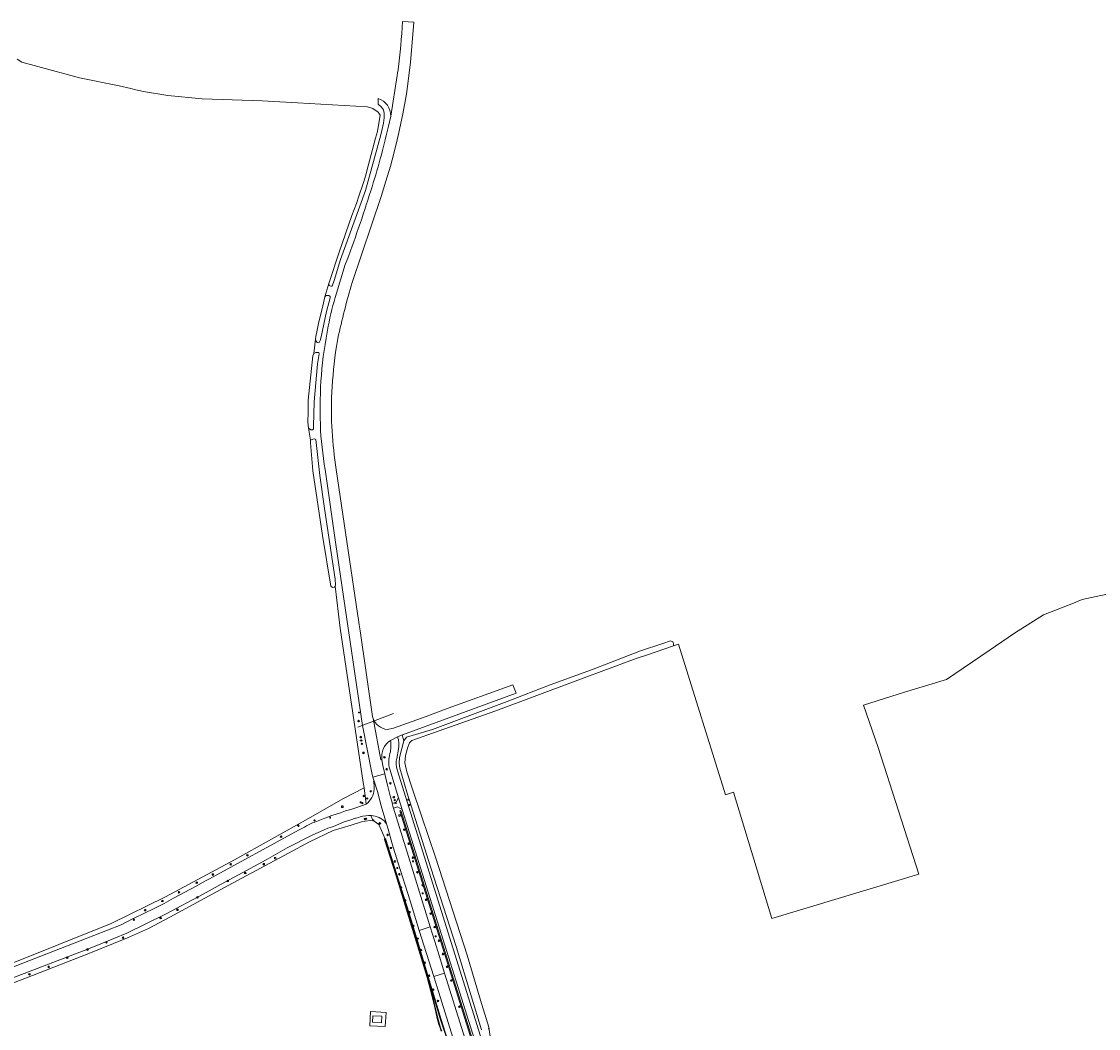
# Model space of a CAD drawing. Header units: metres. Extents: x 168032 to 180145, y 382923 to 399665.
# Tile 223 of 256: x 170848 to 171368, y 396230 to 396716. Entities that reach past the tile are written whole.
import ezdxf
from ezdxf.enums import TextEntityAlignment as Align

# ---------------------------------------------------------------- set-up
doc = ezdxf.new("R2010")
doc.units = ezdxf.units.M
doc.layers.get('0').update_dxf_attribs({"color": 8, "lineweight": 18})
for name, color, linetype, lineweight in [('B-WE-GR-BOOM-S', 8, 'Continuous', 18), ('B-WE-GR-BOUWLAND-GV', 8, 'Continuous', 18), ('B-WE-GR-GROENVOORZIENING-GV', 8, 'Continuous', 18), ('B-WE-GR-HAAG-GV', 8, 'Continuous', 18), ('B-WE-IE-MEUBILAIR_WEGMEUBILAIR-S', 8, 'Continuous', 25), ('B-WE-IE-MEUBILAIR_WEGMEUBILAIR_VERKEERSBORD-S', 8, 'Continuous', 18), ('B-WE-KL-ET_KAST-S', 8, 'Continuous', 18), ('B-WE-KL-ET_LS_OV_LICHTMAST-S', 8, 'Continuous', 18), ('B-WE-KL-WATER-S', 8, 'Continuous', 18), ('B-WE-KW-KUNSTWERK_DUIKER-G', 8, 'Continuous', 18), ('B-WE-OG-BEBOUWING_LAGE TRAFO-GV', 8, 'Continuous', 18), ('B-WE-OG-TERREIN_CULTUURSCHEIDING-GV', 8, 'Continuous', 18), ('B-WE-OG-WATER_GREPPEL-GV', 8, 'Continuous', 18), ('B-WE-OG-WATER_SLOOT-GV', 8, 'Continuous', 18), ('B-WE-OG-WEG-GV', 8, 'Continuous', 18), ('B-WE-RI-GWA_RIOOLPUT-S', 8, 'Continuous', 18), ('B-WE-VH-VERHARDING_ASFALT-GV', 8, 'Continuous', 18), ('B-WE-VH-VERHARDING_BETONSTRAATSTEEN-GV', 8, 'Continuous', 18), ('B-WE-VH-VERHARDING_OPEN-GV', 8, 'Continuous', 18), ('B-WE-VH-VERHARDING_STRAATBAKSTEEN-GV', 8, 'Continuous', 18), ('B-WE-VW-AFSLUITPAAL-S', 8, 'Continuous', 18)]:
    doc.layers.add(name, color=color, linetype=linetype, lineweight=lineweight)
doc.styles.add('NLCS-ISO', font='NLCS-ISO.ttf')

# ---------------------------------------------------------------- blocks, each defined once
blk = doc.blocks.new('SIE-WEG_VERKEERSBORD-SO')
at = {"color": 0, "linetype": 'ByBlock', "lineweight": 18}
blk.add_lwpolyline([(-1.125, -1.125), (1.125, -1.125), (1.125, 1.125), (-1.125, 1.125)], close=True, dxfattribs=at)
at = {"color": 0, "linetype": 'ByBlock', "lineweight": 18, "style": 'NLCS-ISO'}
blk.add_text('vb', height=1.5, dxfattribs=at).set_placement((0, 0), align=Align.MIDDLE_CENTER)
blk = doc.blocks.new('SIE-WEG_VERKEERSBORD_WEGWIJZER-SO')
at = {"linetype": 'ByBlock', "lineweight": 18}
h = blk.add_hatch(color=0, dxfattribs=at)
h.dxf.hatch_style = 1
h.paths.add_polyline_path([(0.5, 1), (0, 2), (-0.5, 1)])
h = blk.add_hatch(color=0, dxfattribs=at)
h.dxf.hatch_style = 1
h.paths.add_polyline_path([(-1.4, -0.2), (-2, -1.2), (-0.9, -1.1)])
h = blk.add_hatch(color=0, dxfattribs=at)
h.dxf.hatch_style = 1
h.paths.add_polyline_path([(1.4, -0.2), (2, -1.2), (0.9, -1.1)])
at = {"color": 0, "linetype": 'ByBlock', "lineweight": 18}
for points in [[(-1.1, -0.7), (0, 0)], [(0, 1), (0, 0)], [(1.1, -0.7), (0, 0)]]:
    blk.add_lwpolyline(points, dxfattribs=at)
for points in [[(0.5, 1), (0, 2), (-0.5, 1)], [(-1.4, -0.2), (-2, -1.2), (-0.9, -1.1)], [(1.4, -0.2), (2, -1.2), (0.9, -1.1)]]:
    blk.add_lwpolyline(points, close=True, dxfattribs=at)
blk = doc.blocks.new('SKL-ET_KAST_ELEKTRA-SO')
at = {"color": 0, "linetype": 'ByBlock', "lineweight": 18}
for points in [[(-2, 2), (2, 2), (2, 1.68), (-2, 1.68)], [(-2, 1.52), (2, 1.52), (2, -2), (-2, -2)]]:
    blk.add_lwpolyline(points, close=True, dxfattribs=at)
at = {"color": 0, "linetype": 'ByBlock', "lineweight": 18, "style": 'NLCS-ISO'}
blk.add_text('et', height=1.5, dxfattribs=at).set_placement((0, 0), align=Align.MIDDLE_CENTER)
blk = doc.blocks.new('SKL-ET_OV_LICHTMAST-SO')
at = {"color": 0, "linetype": 'ByBlock', "lineweight": 18}
for points in [[(-1.2, 0), (-2, 0)], [(-1.4, 1.4), (-0.9, 0.9)], [(0, 2), (0, 1.2)], [(0.9, 0.9), (1.4, 1.4)], [(2, 0), (1.2, 0)], [(-1.4, -1.4), (-0.9, -0.9)], [(0, -1.2), (0, -2)], [(0.9, -0.9), (1.4, -1.4)]]:
    blk.add_lwpolyline(points, dxfattribs=at)
blk.add_circle((0, 0), 1, dxfattribs=at)
blk = doc.blocks.new('SVW-AFSLUITPAAL-SO')
at = {"lineweight": 18}
blk.add_circle((0, 0), 1.5, dxfattribs=at)
at = {"lineweight": 18, "style": 'NLCS-ISO'}
blk.add_text('af', height=1.8, dxfattribs=at).set_placement((0, 0), align=Align.MIDDLE_CENTER)
blk = doc.blocks.new('SRI-PUT_INSPECTIEPUT_RIOOLPUT-SO')
at = {"color": 0, "linetype": 'ByBlock', "lineweight": 18}
blk.add_lwpolyline([(-1.1, -1.1), (1.1, -1.1), (1.1, 1.1), (-1.1, 1.1)], close=True, dxfattribs=at)
at = {"color": 0, "linetype": 'ByBlock', "lineweight": 18, "style": 'NLCS-ISO'}
blk.add_text('r', height=1.5, dxfattribs=at).set_placement((0, 0.3), align=Align.MIDDLE_CENTER)
blk = doc.blocks.new('SKL-WATER_WATERLEIDINGPUT-SO')
at = {"color": 0, "linetype": 'ByBlock', "lineweight": 18}
blk.add_ellipse((0, 0), major_axis=(2.5, 0), ratio=0.54, dxfattribs=at)
at = {"color": 0, "linetype": 'ByBlock', "lineweight": 18, "style": 'NLCS-ISO'}
blk.add_text('wl', height=1.5, dxfattribs=at).set_placement((0, 0), align=Align.MIDDLE_CENTER)
blk = doc.blocks.new('SGR-BOOM_01-SO')
at = {"linetype": 'ByBlock', "lineweight": 18}
h = blk.add_hatch(color=0, dxfattribs=at)
h.dxf.hatch_style = 1
edge = h.paths.add_edge_path()
edge.add_arc((0, 0), 0.25, 0, 360)
at = {"color": 0, "linetype": 'ByBlock', "lineweight": 18}
for radius in [2, 0.25]:
    blk.add_circle((0, 0), radius, dxfattribs=at)

msp = doc.modelspace()

# ---------------------------------------------------------------- linework, layer by layer
at = {"layer": 'B-WE-GR-BOUWLAND-GV', "flags": 128}
for points in [[(170840.698, 396260.66), (170891.26, 396281.082), (170917.509, 396293.939), (170950.806, 396311.764), (170986.662, 396331.675), (171003.269, 396341.116), (171013.423, 396346.495), (171013.029, 396349.114), (171001.841, 396423.559), (170999.451, 396443.846), (170999.226, 396443.325), (170998.138, 396443.188), (170997.409, 396443.865), (170993.423, 396468.322), (170988.686, 396499.465), (170987.577, 396512.971), (170987.544, 396514.233), (170986.687, 396520.148), (170986.371, 396523.09), (170986.476, 396527.661), (170986.476, 396533.44), (170986.487, 396533.539), (170988.736, 396555.086), (170989.208, 396556.189), (170989.955, 396562.997), (170990.136, 396564.267), (170990.79, 396567.461), (170991.661, 396571.49), (170993.185, 396577.661), (170994.501, 396583.503), (170996.399, 396589.893), (171001.425, 396605.03), (171007.607, 396622.739), (171009.757, 396628.532), (171010.951, 396632.086), (171012.803, 396637.73), (171014.087, 396641.791), (171015.49, 396646.719), (171019.014, 396660.097), (171019.88, 396663.233), (171021.164, 396671.207), (171020.269, 396672.64), (171017.73, 396674.372), (171015.192, 396675.208), (170981.237, 396677.09), (170964.275, 396678.075), (170935.278, 396679.001), (170918.704, 396680.733), (170906.938, 396682.555), (170903.238, 396683.408), (170900.847, 396684.114), (170895.233, 396685.377), (170875.947, 396689.17), (170855.903, 396694.613), (170848.212, 396696.761), (170845.918, 396698.17)], [(171499.732, 396467.096), (171360.318, 396437.368), (171358.31, 396436.585), (171356.031, 396435.695), (171341.56, 396430.047), (171327.628, 396421.105), (171315.309, 396412.706), (171294.749, 396398.734), (171274.492, 396392.624), (171254.589, 396386.32), (171261.685, 396365.973), (171281.351, 396304.868), (171210.45, 396283.345), (171191.817, 396344.323), (171187.94, 396343.122), (171165.381, 396415.907), (171162.877, 396415.028), (171150.325, 396410.622), (171144.823, 396408.884), (171133.588, 396404.7), (171115.459, 396398.034), (171077.169, 396383.623), (171049.203, 396373.766), (171036.56, 396369.31), (171035.364, 396368.281), (171035.081, 396367.448), (171034.615, 396366.079), (171033.391, 396362.044), (171033.213, 396358.597), (171034.127, 396354.138), (171036.707, 396346.272), (171041.203, 396332.98), (171047.947, 396313.045), (171063.213, 396265.78), (171069.633, 396243.944), (171073.652, 396230.914), (171074.588, 396225.345)], [(171050.766, 396228.968), (171050.13, 396230.637), (171049.57, 396232.334), (171049.086, 396234.053), (171048.808, 396235.204), (171047.246, 396241.928), (171045.55, 396248.757), (171043.867, 396254.891), (171040.473, 396266.059), (171034.409, 396286.035), (171028.916, 396304.047), (171023.317, 396321.535), (171023.371, 396321.694), (171023.492, 396321.811), (171023.661, 396321.86), (171020.612, 396328.864), (171017.683, 396330.931), (171012.685, 396330.242), (171007.257, 396328.433), (170998.554, 396325.934), (170987.094, 396320.419), (170976.926, 396314.991), (170947.836, 396299.332), (170919.724, 396284.065), (170909.4, 396278.636), (170899.174, 396274.129), (170879.738, 396266.277), (170850.415, 396254.839), (170823.771, 396244.722)]]:
    msp.add_lwpolyline(points, dxfattribs=at)
msp.add_lwpolyline([(171016.589, 396238.504), (171024.085, 396238.087), (171023.706, 396231.266), (171016.21, 396231.684)], close=True, dxfattribs=at)
at = {"layer": 'B-WE-GR-GROENVOORZIENING-GV', "flags": 128}
msp.add_lwpolyline([(171031.231, 396335.52), (171030.711, 396335.379), (171075.354, 396193.003), (171075.873, 396193.144)], close=True, dxfattribs=at)
at = {"layer": 'B-WE-GR-HAAG-GV', "flags": 128}
msp.add_lwpolyline([(171031.231, 396335.52), (171030.711, 396335.379), (171075.354, 396193.003), (171075.873, 396193.144)], close=True, dxfattribs=at)
at = {"layer": 'B-WE-KW-KUNSTWERK_DUIKER-G', "flags": 128}
msp.add_lwpolyline([(171010.463, 396375.819), (171027.677, 396382.37)], dxfattribs=at)
at = {"layer": 'B-WE-OG-BEBOUWING_LAGE TRAFO-GV', "flags": 128}
msp.add_lwpolyline([(171017.631, 396236.493), (171017.45, 396233.324), (171021.885, 396233.071), (171022.065, 396236.239)], close=True, dxfattribs=at)
at = {"layer": 'B-WE-OG-TERREIN_CULTUURSCHEIDING-GV', "flags": 128}
for points in [[(171030.782, 396356.02), (171030.393, 396358.343), (171030.534, 396361.088), (171031.712, 396365.446), (171032.607, 396369.242), (171031.919, 396372.018), (171029.677, 396371.063)], [(171030.104, 396365.082), (171029.278, 396360.65)], [(171029.494, 396355.252), (171092.57, 396153.591)], [(171070.178, 396229.726), (171065.187, 396246.136), (171057.907, 396269.881), (171045.644, 396307.888), (171034.126, 396344.465), (171030.782, 396356.02)], [(171074.588, 396225.345), (171073.652, 396230.914), (171073.543, 396230.025)]]:
    msp.add_lwpolyline(points, dxfattribs=at)
at = {"layer": 'B-WE-OG-TERREIN_CULTUURSCHEIDING-GV'}
for points in [[(171029.677, 396371.063, -0.1275769), (171030.104, 396365.082)], [(171029.278, 396360.65, 0.1548762), (171029.494, 396355.252)]]:
    msp.add_lwpolyline(points, format="xyb", dxfattribs=at)
at = {"layer": 'B-WE-OG-WATER_GREPPEL-GV', "flags": 128}
msp.add_lwpolyline([(171073.543, 396230.025), (171073.652, 396230.914), (171069.633, 396243.944), (171063.213, 396265.78), (171047.947, 396313.045), (171041.203, 396332.98), (171036.707, 396346.272), (171034.127, 396354.138), (171033.213, 396358.597), (171033.391, 396362.044), (171034.615, 396366.079), (171035.081, 396367.448), (171035.364, 396368.281), (171036.56, 396369.31), (171049.203, 396373.766), (171077.169, 396383.623), (171115.459, 396398.034), (171133.588, 396404.7), (171144.823, 396408.884), (171150.325, 396410.622), (171162.877, 396415.028), (171162.919, 396416.102), (171162.735, 396416.521), (171162.52, 396417.013), (171161.528, 396417.364), (171157.753, 396416.231), (171146.993, 396412.55), (171132.449, 396406.93), (171123.215, 396403.402), (171103.376, 396396.138), (171082.599, 396388.148), (171046.539, 396374.572), (171033.963, 396370.903), (171032.607, 396369.242), (171031.712, 396365.446), (171030.534, 396361.088), (171030.393, 396358.343), (171030.782, 396356.02), (171034.126, 396344.465), (171045.644, 396307.888), (171057.907, 396269.881), (171065.187, 396246.136), (171070.178, 396229.726)], dxfattribs=at)
at = {"layer": 'B-WE-OG-WATER_SLOOT-GV', "flags": 128}
for points in [[(171053.805, 396225.044), (171050.655, 396234.631), (171043.915, 396257.054), (171039.853, 396270.605), (171035.178, 396285.965), (171029.168, 396305.081), (171024.029, 396321.54), (171024.025, 396321.568), (171023.956, 396321.721), (171023.825, 396321.826), (171023.661, 396321.86), (171023.492, 396321.811), (171023.371, 396321.694), (171023.317, 396321.535), (171028.916, 396304.047), (171034.409, 396286.035), (171040.473, 396266.059), (171043.867, 396254.891), (171045.55, 396248.757), (171047.246, 396241.928), (171048.808, 396235.204), (171049.086, 396234.053), (171049.57, 396232.334), (171050.13, 396230.637), (171050.766, 396228.968)], [(171051.004, 396229.065), (171050.372, 396230.723), (171049.815, 396232.409), (171049.334, 396234.118), (171049.058, 396235.263), (171047.495, 396241.988), (171045.798, 396248.822), (171044.114, 396254.962), (171040.719, 396266.134), (171034.654, 396286.11), (171029.038, 396304.129), (171023.587, 396321.533), (171023.594, 396321.553), (171023.625, 396321.582), (171023.678, 396321.602), (171023.721, 396321.59), (171023.771, 396321.482), (171029.207, 396304.308), (171034.926, 396285.887), (171039.601, 396270.529), (171043.663, 396256.978), (171050.404, 396234.552), (171053.554, 396224.963)], [(171053.554, 396224.963), (171050.404, 396234.552), (171043.663, 396256.978), (171039.601, 396270.529), (171034.926, 396285.887), (171029.207, 396304.308), (171023.771, 396321.482), (171023.721, 396321.59), (171023.678, 396321.602), (171023.625, 396321.582), (171023.594, 396321.553), (171023.587, 396321.533), (171029.038, 396304.129), (171034.654, 396286.11), (171040.719, 396266.134), (171044.114, 396254.962), (171045.798, 396248.822), (171047.495, 396241.988), (171049.058, 396235.263), (171049.334, 396234.118), (171049.815, 396232.409), (171050.372, 396230.723), (171051.004, 396229.065)]]:
    msp.add_lwpolyline(points, dxfattribs=at)
at = {"layer": 'B-WE-OG-WEG-GV', "flags": 128}
for points in [[(171020.343, 396679.22), (171020.32, 396676.438), (171021.901, 396675.007), (171022.914, 396673.67), (171023.216, 396672.115), (171023.101, 396669.877), (171022.842, 396667.326), (171021.594, 396661.624), (171014.109, 396634.845), (171008.751, 396619.746), (171002.147, 396601.446), (170999.08, 396591.291), (170997.987, 396588.592), (170997.419, 396588.686), (170996.67, 396588.982), (170996.399, 396589.893), (170994.501, 396583.503), (170995.145, 396584.086), (170995.69, 396584.158), (170996.477, 396584.175), (170997.011, 396583.662), (170997.011, 396582.978), (170995.324, 396576.426), (170992.783, 396564.128), (170992.317, 396562.486), (170991.753, 396561.426), (170991.239, 396561.324), (170990.882, 396561.484), (170990.281, 396562.017), (170989.955, 396562.997), (170989.208, 396556.189), (170990.198, 396556.624), (170991.545, 396556.577), (170991.824, 396555.904), (170991.034, 396551.073), (170989.325, 396532.782), (170989.102, 396521.008), (170989.039, 396519.794), (170988.635, 396519.367), (170987.744, 396519.348), (170986.687, 396520.148)], [(171025.288, 396665.879), (171026.31, 396670.71)], [(171000.19, 396585.18), (171004.39, 396599.069)], [(170986.687, 396520.148), (170987.544, 396514.233), (170988.656, 396514.817), (170989.49, 396514.966), (170990.169, 396514.547), (170992.076, 396497.222), (170994.376, 396481.352), (170999.426, 396447.221), (170999.659, 396444.328), (170999.451, 396443.846), (171001.841, 396423.559), (171013.029, 396349.114), (171013.423, 396346.495), (171014.446, 396338.592)], [(171018.379, 396345.851), (171018.405, 396346.398), (171018.402, 396346.946), (171018.369, 396347.493), (171018.341, 396347.766), (171018.306, 396348.037), (171018.214, 396348.577), (171018.092, 396349.111), (171017.942, 396349.638), (171018.261, 396349.781), (171017.684, 396351.632), (171017.14, 396353.65), (171012.69, 396376.59), (170999.875, 396463.95), (170994.718, 396500.071)], [(171022.11, 396360.071), (171022.528, 396357.287), (171023.428, 396353.314), (171023.613, 396352.496), (171024.777, 396347.791), (171026.123, 396342.688), (171027.248, 396338.969), (171028.975, 396339.492), (171030.129, 396341.714), (171025.833, 396355.551)], [(170989.597, 396329.989), (170992.054, 396330.951), (170994.522, 396331.884), (170997.002, 396332.786), (170997.458, 396332.947), (170998.821, 396333.427), (170999.492, 396333.659), (171001.993, 396334.501), (171004.504, 396335.312), (171007.024, 396336.094), (171009.554, 396336.844), (171014.446, 396338.592), (171013.423, 396346.495), (171003.269, 396341.116), (170986.662, 396331.675), (170950.806, 396311.764), (170917.509, 396293.939), (170891.26, 396281.082), (170840.698, 396260.66), (170839.671, 396262.025), (170839.287, 396261.878), (170830.271, 396258.422), (170830.668, 396257.525)], [(170823.771, 396244.722), (170850.415, 396254.839), (170879.738, 396266.277), (170899.174, 396274.129), (170909.4, 396278.636), (170919.724, 396284.065), (170947.836, 396299.332), (170976.926, 396314.991), (170987.094, 396320.419), (170998.554, 396325.934), (171007.257, 396328.433), (171012.685, 396330.242), (171017.683, 396330.931), (171016.732, 396333.181), (171015.616, 396333.129), (171014.271, 396332.986), (171012.936, 396332.764), (171011.616, 396332.464), (171010.836, 396332.247), (171009.622, 396331.876), (171009.323, 396331.785), (171007.103, 396331.106), (171003.844, 396329.999), (170998.746, 396327.883), (170998.149, 396327.715), (170995.982, 396326.976), (170993.854, 396326.134), (170988.686, 396323.767), (170976.333, 396317.507), (170966.15, 396311.76), (170954.881, 396305.632), (170944.44, 396299.934), (170935.679, 396295.141), (170917.615, 396285.455), (170898.822, 396276.393), (170886.38, 396271.129), (170880.419, 396268.745), (170843.9, 396254.848)], [(171066.928, 396191.948), (171048.679, 396250.337), (171047.09, 396255.386), (171040.071, 396277.686), (171035.69, 396291.897), (171029.822, 396310.672), (171027.08, 396319.447), (171025.045, 396326.538), (171024.258, 396329.186), (171023.117, 396330.564), (171022.347, 396331.151), (171021.531, 396331.673), (171020.675, 396332.126), (171019.785, 396332.506), (171018.866, 396332.812), (171017.925, 396333.041), (171016.968, 396333.192), (171016.732, 396333.181), (171017.683, 396330.931), (171020.612, 396328.864), (171023.661, 396321.86), (171023.825, 396321.826), (171023.956, 396321.721), (171024.025, 396321.568), (171024.029, 396321.54), (171029.168, 396305.081), (171035.178, 396285.965), (171039.853, 396270.605), (171043.915, 396257.054), (171050.655, 396234.631), (171053.805, 396225.044)], [(170830.668, 396257.525), (170832.475, 396258.28), (170835.405, 396256.682), (170842.126, 396259.294), (170876.392, 396272.612), (170896.112, 396280.392), (170901.874, 396283.346), (170902.667, 396283.701), (170907.435, 396285.946), (170912.16, 396288.281), (170916.839, 396290.706), (170921.471, 396293.219), (170932.321, 396299.103), (170936.618, 396301.434), (170938.846, 396302.642), (170981.867, 396325.976)]]:
    msp.add_lwpolyline(points, dxfattribs=at)
at = {"layer": 'B-WE-OG-WEG-GV'}
for points in [[(171026.31, 396670.71, 0.3230577), (171020.343, 396679.22)], [(171016.698, 396634.573, 0.0190417), (171025.288, 396665.879)], [(171004.39, 396599.069, 0.0141893), (171016.698, 396634.573)], [(170996.17, 396569.314, -0.0394463), (171000.19, 396585.18)], [(170992.34, 396521.95, -0.0589481), (170996.17, 396569.314)], [(170994.718, 396500.071, -0.0352805), (170992.34, 396521.95)], [(171026.171, 396369.303, 0.3073028), (171022.11, 396360.071)], [(171025.966, 396363.066, 0.1168781), (171026.171, 396369.303)], [(171025.833, 396355.551, -0.1467719), (171025.966, 396363.066)], [(171014.446, 396338.592, 0.2139164), (171018.379, 396345.851)], [(170981.867, 396325.976, -0.0226265), (170989.597, 396329.989)]]:
    msp.add_lwpolyline(points, format="xyb", dxfattribs=at)
at = {"layer": 'B-WE-OG-WEG-GV', "flags": 128}
for points in [[(171031.887, 396336.033), (171029.601, 396337.252), (171027.634, 396336.676), (171036.4, 396308.616), (171042.15, 396289.85), (171045.429, 396279.33), (171047.636, 396272.249), (171049.697, 396265.638), (171052.379, 396257.035), (171078.632, 396172.801), (171081.514, 396173.502), (171077.752, 396185.069), (171078.266, 396185.237), (171082.171, 396173.662), (171082.596, 396173.765), (171082.82, 396173.82)], [(171030.711, 396335.379), (171031.231, 396335.52), (171075.873, 396193.144), (171075.354, 396193.003)]]:
    msp.add_lwpolyline(points, close=True, dxfattribs=at)
at = {"layer": 'B-WE-VH-VERHARDING_ASFALT-GV', "flags": 128}
for points in [[(171026.981, 396649.633), (171029.038, 396657.776), (171030.32, 396662.85), (171031.98, 396670.94), (171033.63, 396679.6), (171034.11, 396682.57), (171035.941, 396696.572), (171037.51, 396716.05), (171031.981, 396716.361)], [(171029.882, 396693.127), (171029.653, 396691.571), (171029.48, 396690.4), (171026.31, 396670.71), (171025.288, 396665.879)], [(171007.659, 396590.386), (171021.64, 396631.92), (171023.98, 396639.26), (171026.22, 396646.62), (171026.981, 396649.633)], [(171004.39, 396599.069), (171000.19, 396585.18)], [(171000.118, 396559.46), (171000.79, 396563.42)], [(170994.718, 396500.071), (170999.875, 396463.95), (171012.69, 396376.59), (171017.14, 396353.65), (171017.684, 396351.632), (171023.428, 396353.314), (171022.528, 396357.287), (171022.11, 396360.071), (171021.531, 396359.95), (171017.792, 396379.957), (171017.663, 396380.445), (171017.588, 396380.945), (171011.494, 396422.326), (171011.07, 396425.205), (171010.71, 396427.652), (171010.272, 396430.62), (171000.035, 396500.135)], [(171029.677, 396371.063), (171026.171, 396369.303)], [(171029.278, 396360.65), (171030.104, 396365.082)], [(171025.833, 396355.551), (171030.129, 396341.714), (171031.887, 396336.033), (171082.82, 396173.82), (171088.926, 396154.181), (171089.021, 396153.831), (171091.983, 396153.63), (171092.57, 396153.591), (171029.494, 396355.252)], [(170944.44, 396299.934), (170954.881, 396305.632), (170966.15, 396311.76), (170976.333, 396317.507), (170988.686, 396323.767), (170993.854, 396326.134), (170995.982, 396326.976), (170998.149, 396327.715), (170998.746, 396327.883), (171003.844, 396329.999), (171007.103, 396331.106), (171009.323, 396331.785), (171009.622, 396331.876), (171010.836, 396332.247), (171011.616, 396332.464), (171012.936, 396332.764), (171014.271, 396332.986), (171015.616, 396333.129), (171016.732, 396333.181), (171016.968, 396333.192), (171017.925, 396333.041), (171018.866, 396332.812), (171019.785, 396332.506), (171020.675, 396332.126), (171021.531, 396331.673), (171022.347, 396331.151), (171023.117, 396330.564), (171024.258, 396329.186), (171023.447, 396331.917), (171021.712, 396337.859), (171019.899, 396344.701), (171018.314, 396349.781), (171018.261, 396349.781), (171017.942, 396349.638), (171018.092, 396349.111), (171018.214, 396348.577), (171018.306, 396348.037), (171018.341, 396347.766), (171018.369, 396347.493), (171018.402, 396346.946), (171018.405, 396346.398), (171018.379, 396345.851)], [(171014.446, 396338.592), (171009.554, 396336.844), (171007.024, 396336.094), (171004.504, 396335.312), (171001.993, 396334.501), (170999.492, 396333.659), (170998.821, 396333.427), (170997.458, 396332.947), (170997.002, 396332.786), (170994.522, 396331.884), (170992.054, 396330.951), (170989.597, 396329.989)], [(170981.867, 396325.976), (170938.846, 396302.642), (170936.618, 396301.434), (170932.321, 396299.103), (170921.471, 396293.219), (170916.839, 396290.706), (170912.16, 396288.281), (170907.435, 396285.946), (170902.667, 396283.701), (170901.874, 396283.346), (170896.112, 396280.392), (170876.392, 396272.612), (170842.126, 396259.294), (170843.831, 396254.821), (170843.9, 396254.848), (170880.419, 396268.745), (170886.38, 396271.129), (170898.822, 396276.393), (170917.615, 396285.455), (170935.679, 396295.141), (170944.44, 396299.934)]]:
    msp.add_lwpolyline(points, dxfattribs=at)
at = {"layer": 'B-WE-VH-VERHARDING_ASFALT-GV'}
for points in [[(171031.981, 396716.361, -0.0187756), (171029.882, 396693.127)], [(171025.288, 396665.879, -0.0190417), (171016.698, 396634.573)], [(171016.698, 396634.573, -0.0141893), (171004.39, 396599.069)], [(171000.79, 396563.42, -0.0182164), (171007.659, 396590.386)], [(171000.19, 396585.18, 0.0394463), (170996.17, 396569.314)], [(170996.17, 396569.314, 0.0589481), (170992.34, 396521.95)], [(170997.899, 396537.404, -0.0237993), (171000.118, 396559.46)], [(171000.035, 396500.135, -0.0520537), (170997.899, 396537.404)], [(170992.34, 396521.95, 0.0352805), (170994.718, 396500.071)], [(171030.104, 396365.082, 0.1275769), (171029.677, 396371.063)], [(171026.171, 396369.303, -0.1168781), (171025.966, 396363.066)], [(171025.966, 396363.066, 0.1467719), (171025.833, 396355.551)], [(171029.494, 396355.252, -0.1548762), (171029.278, 396360.65)], [(171018.379, 396345.851, -0.2139164), (171014.446, 396338.592)], [(170989.597, 396329.989, 0.0226265), (170981.867, 396325.976)]]:
    msp.add_lwpolyline(points, format="xyb", dxfattribs=at)
at = {"layer": 'B-WE-VH-VERHARDING_ASFALT-GV', "flags": 128}
for points in [[(171042.15, 396289.85), (171036.4, 396308.616), (171027.634, 396336.676), (171027.335, 396337.698), (171026.986, 396338.89), (171027.248, 396338.969), (171026.123, 396342.688), (171024.777, 396347.791), (171023.613, 396352.496), (171023.428, 396353.314), (171017.684, 396351.632), (171018.261, 396349.781), (171018.314, 396349.781), (171019.899, 396344.701), (171021.712, 396337.859), (171023.447, 396331.917), (171024.258, 396329.186), (171025.045, 396326.538), (171027.08, 396319.447), (171029.822, 396310.672), (171035.69, 396291.897), (171040.071, 396277.686), (171045.429, 396279.33)], [(171049.697, 396265.638), (171047.636, 396272.249), (171045.429, 396279.33), (171040.071, 396277.686), (171047.09, 396255.386), (171052.379, 396257.035)], [(171052.379, 396257.035), (171047.09, 396255.386), (171048.679, 396250.337), (171066.928, 396191.948), (171073.298, 396171.397), (171077.979, 396172.629), (171078.632, 396172.801)]]:
    msp.add_lwpolyline(points, close=True, dxfattribs=at)
at = {"layer": 'B-WE-VH-VERHARDING_BETONSTRAATSTEEN-GV', "flags": 128}
msp.add_lwpolyline([(171030.129, 396341.714), (171028.975, 396339.492), (171027.248, 396338.969), (171026.986, 396338.89), (171027.335, 396337.698), (171027.634, 396336.676), (171029.601, 396337.252), (171031.887, 396336.033)], close=True, dxfattribs=at)
at = {"layer": 'B-WE-VH-VERHARDING_OPEN-GV', "flags": 128}
for points in [[(171023.706, 396231.266), (171024.085, 396238.087), (171016.589, 396238.504), (171016.21, 396231.684)], [(171017.631, 396236.493), (171022.065, 396236.239), (171021.885, 396233.071), (171017.45, 396233.324)]]:
    msp.add_lwpolyline(points, close=True, dxfattribs=at)
at = {"layer": 'B-WE-VH-VERHARDING_STRAATBAKSTEEN-GV', "flags": 128}
for points in [[(171086.891, 396392.235), (171085.35, 396396.258), (171052.32, 396384.29), (171043.38, 396380.92), (171027.66, 396375.3), (171024.63, 396374.64)], [(171026.171, 396369.303), (171029.677, 396371.063), (171031.919, 396372.018), (171033.774, 396372.7), (171086.891, 396392.235)], [(171017.792, 396379.957), (171021.531, 396359.95), (171022.11, 396360.071)]]:
    msp.add_lwpolyline(points, dxfattribs=at)
at = {"layer": 'B-WE-VH-VERHARDING_STRAATBAKSTEEN-GV'}
for points in [[(171024.63, 396374.64, -0.2796549), (171017.792, 396379.957)], [(171022.11, 396360.071, -0.3073028), (171026.171, 396369.303)]]:
    msp.add_lwpolyline(points, format="xyb", dxfattribs=at)

# ---------------------------------------------------------------- block references
at = {"layer": 'B-WE-GR-BOOM-S', "xscale": 0.2, "yscale": 0.2, "zscale": 0.2}
for p in [(171010.816, 396378.722), (171011.866, 396370.979), (171013.142, 396363.353), (171023.301, 396361.238), (171024.399, 396355.47), (171026.147, 396348.676), (171013.38, 396342.582), (171027.808, 396341.992), (171021.148, 396329.32), (171030.575, 396333.105), (170981.719, 396328.296), (171024.813, 396323.781), (171032.848, 396326.308), (170973.412, 396322.897), (171034.966, 396319.469), (170957.127, 396313.934), (171026.417, 396317.474), (170949.042, 396309.602), (170965.01, 396309.623), (170970.53, 396312.522), (171028.328, 396310.948), (171037.055, 396312.751), (170940.451, 396304.641), (170956.035, 396305.352), (171030.513, 396304.785), (171039.204, 396305.779), (170932.655, 396300.708), (170947.637, 396301.518), (171031.264, 396298.445), (171041.76, 396299.447), (170924.063, 396296.079), (170932.974, 396293.614), (171033.279, 396292.226), (171043.395, 396292.462), (170907.724, 396287.455), (170916.081, 396291.854), (170923.339, 396287.638), (170915.151, 396283.629), (171035.381, 396286.445), (171045.665, 396285.786), (171037.264, 396279.876), (171047.587, 396279.281), (170888.987, 396271.924), (170897.039, 396274.165), (171039.279, 396273.701), (171049.607, 396272.688), (170879.896, 396268.415), (171040.899, 396268.183), (171051.575, 396266.238), (170870.128, 396264.485), (171042.739, 396262.096), (170851.834, 396256.491), (170861.133, 396260.059), (171044.826, 396255.818), (171053.511, 396260.097), (171055.594, 396253.493), (171046.811, 396249.045), (171049.133, 396243.614), (171059.496, 396240.835)]:
    msp.add_blockref('SGR-BOOM_01-SO', p, dxfattribs=at)
at = {"layer": 'B-WE-IE-MEUBILAIR_WEGMEUBILAIR-S', "xscale": 0.2, "yscale": 0.2, "zscale": 0.2}
for p in [(171010.994, 396382.846), (171011.762, 396339.494), (171035.359, 396338.209), (171013.765, 396331.524), (171013.84, 396331.264), (171037.109, 396310.985), (171029.482, 396307.828), (171041.794, 396295.564), (171048.013, 396274.828)]:
    msp.add_blockref('SIE-WEG_VERKEERSBORD-SO', p, dxfattribs=at)
at = {"layer": 'B-WE-IE-MEUBILAIR_WEGMEUBILAIR_VERKEERSBORD-S', "xscale": 0.2, "yscale": 0.2, "zscale": 0.2}
for p in [(171028.651, 396339.244), (171034.807, 396340.806)]:
    msp.add_blockref('SIE-WEG_VERKEERSBORD_WEGWIJZER-SO', p, dxfattribs=at)
at = {"layer": 'B-WE-KL-ET_KAST-S', "xscale": 0.2, "yscale": 0.2, "zscale": 0.2}
msp.add_blockref('SKL-ET_KAST_ELEKTRA-SO', (171002.981, 396337.416), dxfattribs=at)
at = {"layer": 'B-WE-KL-ET_LS_OV_LICHTMAST-S', "xscale": 0.2, "yscale": 0.2, "zscale": 0.2}
for p in [(171012.38, 396367.739), (171028.269, 396340.559), (170989.532, 396330.732), (170902.267, 396282.798)]:
    msp.add_blockref('SKL-ET_OV_LICHTMAST-SO', p, dxfattribs=at)
at = {"layer": 'B-WE-KL-WATER-S', "xscale": 0.2, "yscale": 0.2, "zscale": 0.2}
msp.add_blockref('SKL-WATER_WATERLEIDINGPUT-SO', (171012.001, 396369.315), dxfattribs=at)
at = {"layer": 'B-WE-RI-GWA_RIOOLPUT-S', "xscale": 0.2, "yscale": 0.2, "zscale": 0.2}
msp.add_blockref('SRI-PUT_INSPECTIEPUT_RIOOLPUT-SO', (170997.09, 396332.101), dxfattribs=at)
at = {"layer": 'B-WE-VW-AFSLUITPAAL-S', "xscale": 0.2, "yscale": 0.2, "zscale": 0.2}
for p in [(171016.69, 396344.805), (171015.002, 396341.333), (171012.633, 396339.068), (171014.494, 396331.585), (171017.876, 396330.819), (171020.748, 396329.123)]:
    msp.add_blockref('SVW-AFSLUITPAAL-SO', p, dxfattribs=at)

doc.saveas('drawing.dxf')
